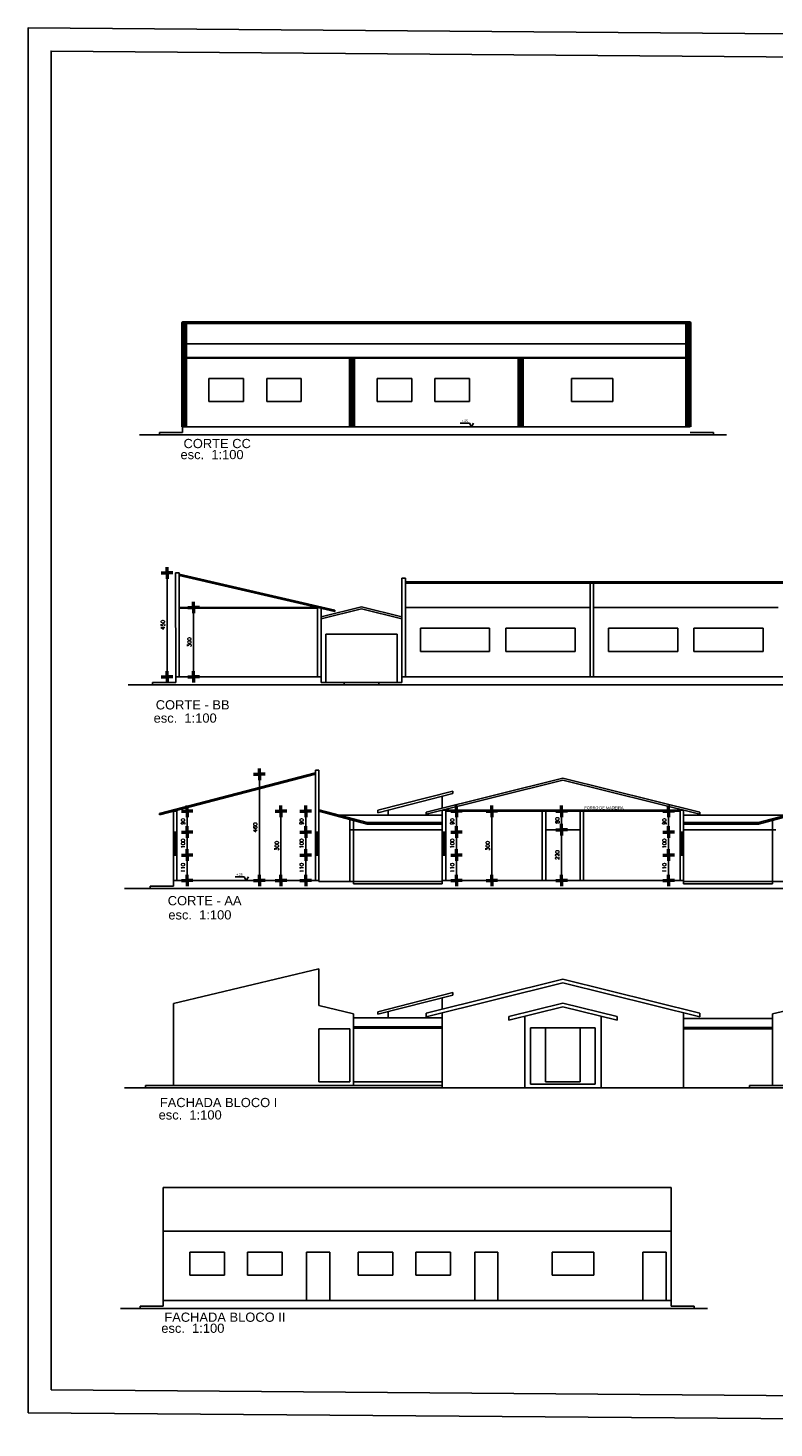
# Model space of a CAD drawing. Header units: inches. Extents: x -33917 to -601, y 26730 to 64098.
# Tile 45 of 80: x -20130 to -16899, y 26739 to 32804. Entities that reach past the tile are written whole.
import ezdxf

# ---------------------------------------------------------------- set-up
doc = ezdxf.new("R2010")
doc.units = ezdxf.units.IN
doc.header["$LTSCALE"] = 0.8
doc.header["$MEASUREMENT"] = 0
doc.header["$PDMODE"] = 2
doc.layers.add('Parede', color=7, linetype='Continuous', lineweight=50)
doc.layers.add('texto', color=7, linetype='Continuous')
doc.styles.add('R', font='romans.shx')
doc.styles.add('Swis721Nto', font='swissel.ttf')
doc.dimstyles.new('100', dxfattribs={"dimscale": 2, "dimtxt": 14, "dimasz": 1, "dimexe": 1, "dimexo": 1, "dimgap": 5, "dimtad": 1, "dimdec": 0, "dimdsep": 46, "dimtxsty": 'R', "dimblk1": 'COTA', "dimblk2": 'COTA', "dimsah": 1, "dimcen": 1, "dimse1": 1, "dimse2": 1, "dimclrt": 7, "dimaunit": 1, "dimadec": 0, "dimazin": 0, "dimtfac": 1, "dimtdec": 0, "dimtmove": 2, "dimatfit": 3, "dimldrblk": 'COTA', "dimfxl": 1, "dimtolj": 1, "dimarcsym": 0})

# ---------------------------------------------------------------- blocks, each defined once
blk = doc.blocks.new('COTA')
h = blk.add_hatch(color=256)
h.paths.add_polyline_path([(0, 1.5, 0.414214), (-1.5, 0), (0, 0)])
h.paths.add_polyline_path([(1.5, 0), (0, 0), (0, -1.5, 0.414214)])
h.paths.add_polyline_path([(0, 1.5), (0, 0), (1.5, 0, 0.414214)])
h.paths.add_polyline_path([(0, 0), (-1.5, 0, 0.414214), (0, -1.5)])
for p, q in [((0, 0), (-12.5, 0)), ((0, 12.5), (0, 0)), ((0, -12.5), (0, 0)), ((0, 0), (12.5, 0))]:
    blk.add_line(p, q)
blk.add_circle((0, 0), 1.5)
blk = doc.blocks.new('*D133')
at = {"layer": 'Defpoints', "color": 0, "lineweight": -3, "transparency": 16777216}
for p in [(-19485.5, 29221), (-19440.7, 29221), (-19420, 29111)]:
    blk.add_point(p, dxfattribs=at)
at = {"layer": 'Parede', "color": 0, "lineweight": -2, "transparency": 16777216}
blk.add_line((-19440.7, 29113), (-19440.7, 29219), dxfattribs=at)
at = {"layer": 'Parede', "color": 0, "lineweight": -2, "transparency": 16777216, "xscale": 2, "yscale": 2, "zscale": 2}
for p, rotation in [((-19440.7, 29221), 90), ((-19440.7, 29111), 270)]:
    blk.add_blockref('COTA', p, dxfattribs=dict(at, rotation=rotation))
at = {"layer": 'Parede', "color": 7, "lineweight": -3, "transparency": 16777216, "insert": (-19458.7, 29166), "char_height": 16, "attachment_point": 5, "rotation": 90, "style": 'R'}
blk.add_mtext('\\A1;110', dxfattribs=at)
blk = doc.blocks.new('*D134')
at = {"layer": 'Defpoints', "color": 0, "lineweight": -3, "transparency": 16777216}
for p in [(-19485.5, 29321), (-19440.7, 29321), (-19485.5, 29221)]:
    blk.add_point(p, dxfattribs=at)
at = {"layer": 'Parede', "color": 0, "lineweight": -2, "transparency": 16777216}
blk.add_line((-19440.7, 29223), (-19440.7, 29319), dxfattribs=at)
at = {"layer": 'Parede', "color": 0, "lineweight": -2, "transparency": 16777216, "xscale": 2, "yscale": 2, "zscale": 2}
for p, rotation in [((-19440.7, 29321), 90), ((-19440.7, 29221), 270)]:
    blk.add_blockref('COTA', p, dxfattribs=dict(at, rotation=rotation))
at = {"layer": 'Parede', "color": 7, "lineweight": -3, "transparency": 16777216, "insert": (-19458.7, 29271), "char_height": 16, "attachment_point": 5, "rotation": 90, "style": 'R'}
blk.add_mtext('\\A1;100', dxfattribs=at)
blk = doc.blocks.new('*D135')
at = {"layer": 'Defpoints', "color": 0, "lineweight": -3, "transparency": 16777216}
for p in [(-19440.7, 29411), (-19436.9, 29411), (-19485.5, 29321)]:
    blk.add_point(p, dxfattribs=at)
at = {"layer": 'Parede', "color": 0, "lineweight": -2, "transparency": 16777216}
blk.add_line((-19440.7, 29323), (-19440.7, 29409), dxfattribs=at)
at = {"layer": 'Parede', "color": 0, "lineweight": -2, "transparency": 16777216, "xscale": 2, "yscale": 2, "zscale": 2}
for p, rotation in [((-19440.7, 29411), 90), ((-19440.7, 29321), 270)]:
    blk.add_blockref('COTA', p, dxfattribs=dict(at, rotation=rotation))
at = {"layer": 'Parede', "color": 7, "lineweight": -3, "transparency": 16777216, "insert": (-19458.7, 29366), "char_height": 16, "attachment_point": 5, "rotation": 90, "style": 'R'}
blk.add_mtext('\\A1;90', dxfattribs=at)
blk = doc.blocks.new('*D136')
at = {"layer": 'Defpoints', "color": 0, "lineweight": -3, "transparency": 16777216}
for p in [(-18949.8, 29411), (-18927.2, 29411), (-18885.5, 29321)]:
    blk.add_point(p, dxfattribs=at)
at = {"layer": 'Parede', "color": 0, "lineweight": -2, "transparency": 16777216}
blk.add_line((-18927.2, 29323), (-18927.2, 29409), dxfattribs=at)
at = {"layer": 'Parede', "color": 0, "lineweight": -2, "transparency": 16777216, "xscale": 2, "yscale": 2, "zscale": 2}
for p, rotation in [((-18927.2, 29411), 90), ((-18927.2, 29321), 270)]:
    blk.add_blockref('COTA', p, dxfattribs=dict(at, rotation=rotation))
at = {"layer": 'Parede', "color": 7, "lineweight": -3, "transparency": 16777216, "insert": (-18945.2, 29366), "char_height": 16, "attachment_point": 5, "rotation": 90, "style": 'R'}
blk.add_mtext('\\A1;90', dxfattribs=at)
blk = doc.blocks.new('*D137')
at = {"layer": 'Defpoints', "color": 0, "lineweight": -3, "transparency": 16777216}
for p in [(-18927.2, 29221), (-18885.5, 29221), (-18936.6, 29111)]:
    blk.add_point(p, dxfattribs=at)
at = {"layer": 'Parede', "color": 0, "lineweight": -2, "transparency": 16777216}
blk.add_line((-18927.2, 29113), (-18927.2, 29219), dxfattribs=at)
at = {"layer": 'Parede', "color": 0, "lineweight": -2, "transparency": 16777216, "xscale": 2, "yscale": 2, "zscale": 2}
for p, rotation in [((-18927.2, 29221), 90), ((-18927.2, 29111), 270)]:
    blk.add_blockref('COTA', p, dxfattribs=dict(at, rotation=rotation))
at = {"layer": 'Parede', "color": 7, "lineweight": -3, "transparency": 16777216, "insert": (-18945.2, 29166), "char_height": 16, "attachment_point": 5, "rotation": 90, "style": 'R'}
blk.add_mtext('\\A1;110', dxfattribs=at)
blk = doc.blocks.new('*D138')
at = {"layer": 'Defpoints', "color": 0, "lineweight": -3, "transparency": 16777216}
for p in [(-18927.2, 29321), (-18885.5, 29321), (-18885.5, 29221)]:
    blk.add_point(p, dxfattribs=at)
at = {"layer": 'Parede', "color": 0, "lineweight": -2, "transparency": 16777216}
blk.add_line((-18927.2, 29223), (-18927.2, 29319), dxfattribs=at)
at = {"layer": 'Parede', "color": 0, "lineweight": -2, "transparency": 16777216, "xscale": 2, "yscale": 2, "zscale": 2}
for p, rotation in [((-18927.2, 29321), 90), ((-18927.2, 29221), 270)]:
    blk.add_blockref('COTA', p, dxfattribs=dict(at, rotation=rotation))
at = {"layer": 'Parede', "color": 7, "lineweight": -3, "transparency": 16777216, "insert": (-18945.2, 29271), "char_height": 16, "attachment_point": 5, "rotation": 90, "style": 'R'}
blk.add_mtext('\\A1;100', dxfattribs=at)
blk = doc.blocks.new('*D139')
at = {"layer": 'Defpoints', "color": 0, "lineweight": -3, "transparency": 16777216}
for p in [(-19041.9, 29411), (-19034.4, 29411), (-19041.9, 29111)]:
    blk.add_point(p, dxfattribs=at)
at = {"layer": 'Parede', "color": 0, "lineweight": -2, "transparency": 16777216}
blk.add_line((-19034.4, 29113), (-19034.4, 29409), dxfattribs=at)
at = {"layer": 'Parede', "color": 0, "lineweight": -2, "transparency": 16777216, "xscale": 2, "yscale": 2, "zscale": 2}
for p, rotation in [((-19034.4, 29411), 90), ((-19034.4, 29111), 270)]:
    blk.add_blockref('COTA', p, dxfattribs=dict(at, rotation=rotation))
at = {"layer": 'Parede', "color": 7, "lineweight": -3, "transparency": 16777216, "insert": (-19052.4, 29261), "char_height": 16, "attachment_point": 5, "rotation": 90, "style": 'R'}
blk.add_mtext('\\A1;300', dxfattribs=at)
blk = doc.blocks.new('*D140')
at = {"layer": 'Defpoints', "color": 0, "lineweight": -3, "transparency": 16777216}
for p in [(-18885.5, 29571), (-19128.1, 29111), (-19122.9, 29111)]:
    blk.add_point(p, dxfattribs=at)
at = {"layer": 'Parede', "color": 0, "lineweight": -2, "transparency": 16777216}
blk.add_line((-19128.1, 29569), (-19128.1, 29113), dxfattribs=at)
at = {"layer": 'Parede', "color": 0, "lineweight": -2, "transparency": 16777216, "xscale": 2, "yscale": 2, "zscale": 2}
for p, rotation in [((-19128.1, 29571), 90), ((-19128.1, 29111), 270)]:
    blk.add_blockref('COTA', p, dxfattribs=dict(at, rotation=rotation))
at = {"layer": 'Parede', "color": 7, "lineweight": -3, "transparency": 16777216, "insert": (-19146.1, 29341), "char_height": 16, "attachment_point": 5, "rotation": 90, "style": 'R'}
blk.add_mtext('\\A1;460', dxfattribs=at)
blk = doc.blocks.new('*D149')
at = {"layer": 'Defpoints', "color": 0, "lineweight": -3, "transparency": 16777216}
for p in [(-18320.5, 29221), (-18274.2, 29221), (-18272.2, 29111)]:
    blk.add_point(p, dxfattribs=at)
at = {"layer": 'Parede', "color": 0, "lineweight": -2, "transparency": 16777216}
blk.add_line((-18274.2, 29113), (-18274.2, 29219), dxfattribs=at)
at = {"layer": 'Parede', "color": 0, "lineweight": -2, "transparency": 16777216, "xscale": 2, "yscale": 2, "zscale": 2}
for p, rotation in [((-18274.2, 29221), 90), ((-18274.2, 29111), 270)]:
    blk.add_blockref('COTA', p, dxfattribs=dict(at, rotation=rotation))
at = {"layer": 'Parede', "color": 7, "lineweight": -3, "transparency": 16777216, "insert": (-18292.2, 29166), "char_height": 16, "attachment_point": 5, "rotation": 90, "style": 'R'}
blk.add_mtext('\\A1;110', dxfattribs=at)
blk = doc.blocks.new('*D150')
at = {"layer": 'Defpoints', "color": 0, "lineweight": -3, "transparency": 16777216}
for p in [(-18320.5, 29321), (-18274.2, 29321), (-18320.5, 29221)]:
    blk.add_point(p, dxfattribs=at)
at = {"layer": 'Parede', "color": 0, "lineweight": -2, "transparency": 16777216}
blk.add_line((-18274.2, 29223), (-18274.2, 29319), dxfattribs=at)
at = {"layer": 'Parede', "color": 0, "lineweight": -2, "transparency": 16777216, "xscale": 2, "yscale": 2, "zscale": 2}
for p, rotation in [((-18274.2, 29321), 90), ((-18274.2, 29221), 270)]:
    blk.add_blockref('COTA', p, dxfattribs=dict(at, rotation=rotation))
at = {"layer": 'Parede', "color": 7, "lineweight": -3, "transparency": 16777216, "insert": (-18292.2, 29271), "char_height": 16, "attachment_point": 5, "rotation": 90, "style": 'R'}
blk.add_mtext('\\A1;100', dxfattribs=at)
blk = doc.blocks.new('*D151')
at = {"layer": 'Defpoints', "color": 0, "lineweight": -3, "transparency": 16777216}
for p in [(-18274.2, 29411), (-18270.2, 29411), (-18320.5, 29321)]:
    blk.add_point(p, dxfattribs=at)
at = {"layer": 'Parede', "color": 0, "lineweight": -2, "transparency": 16777216}
blk.add_line((-18274.2, 29323), (-18274.2, 29409), dxfattribs=at)
at = {"layer": 'Parede', "color": 0, "lineweight": -2, "transparency": 16777216, "xscale": 2, "yscale": 2, "zscale": 2}
for p, rotation in [((-18274.2, 29411), 90), ((-18274.2, 29321), 270)]:
    blk.add_blockref('COTA', p, dxfattribs=dict(at, rotation=rotation))
at = {"layer": 'Parede', "color": 7, "lineweight": -3, "transparency": 16777216, "insert": (-18292.2, 29366), "char_height": 16, "attachment_point": 5, "rotation": 90, "style": 'R'}
blk.add_mtext('\\A1;90', dxfattribs=at)
blk = doc.blocks.new('*D152')
at = {"layer": 'Defpoints', "color": 0, "lineweight": -3, "transparency": 16777216}
for p in [(-18121, 29411), (-18111.2, 29411), (-18111.2, 29111)]:
    blk.add_point(p, dxfattribs=at)
at = {"layer": 'Parede', "color": 0, "lineweight": -2, "transparency": 16777216}
blk.add_line((-18121, 29113), (-18121, 29409), dxfattribs=at)
at = {"layer": 'Parede', "color": 0, "lineweight": -2, "transparency": 16777216, "xscale": 2, "yscale": 2, "zscale": 2}
for p, rotation in [((-18121, 29411), 90), ((-18121, 29111), 270)]:
    blk.add_blockref('COTA', p, dxfattribs=dict(at, rotation=rotation))
at = {"layer": 'Parede', "color": 7, "lineweight": -3, "transparency": 16777216, "insert": (-18139, 29261), "char_height": 16, "attachment_point": 5, "rotation": 90, "style": 'R'}
blk.add_mtext('\\A1;300', dxfattribs=at)
blk = doc.blocks.new('*D153')
at = {"layer": 'Defpoints', "color": 0, "lineweight": -3, "transparency": 16777216}
for p in [(-17818.7, 29331), (-17813, 29331), (-17813, 29111)]:
    blk.add_point(p, dxfattribs=at)
at = {"layer": 'Parede', "color": 0, "lineweight": -2, "transparency": 16777216}
blk.add_line((-17818.7, 29113), (-17818.7, 29329), dxfattribs=at)
at = {"layer": 'Parede', "color": 0, "lineweight": -2, "transparency": 16777216, "xscale": 2, "yscale": 2, "zscale": 2}
for p, rotation in [((-17818.7, 29331), 90), ((-17818.7, 29111), 270)]:
    blk.add_blockref('COTA', p, dxfattribs=dict(at, rotation=rotation))
at = {"layer": 'Parede', "color": 7, "lineweight": -3, "transparency": 16777216, "insert": (-17836.7, 29221), "char_height": 16, "attachment_point": 5, "rotation": 90, "style": 'R'}
blk.add_mtext('\\A1;220', dxfattribs=at)
blk = doc.blocks.new('*D154')
at = {"layer": 'Defpoints', "color": 0, "lineweight": -3, "transparency": 16777216}
for p in [(-17818.7, 29411), (-17818.7, 29411), (-17813, 29331)]:
    blk.add_point(p, dxfattribs=at)
at = {"layer": 'Parede', "color": 0, "lineweight": -2, "transparency": 16777216}
blk.add_line((-17818.7, 29333), (-17818.7, 29409), dxfattribs=at)
at = {"layer": 'Parede', "color": 0, "lineweight": -2, "transparency": 16777216, "xscale": 2, "yscale": 2, "zscale": 2}
for p, rotation in [((-17818.7, 29411), 90), ((-17818.7, 29331), 270)]:
    blk.add_blockref('COTA', p, dxfattribs=dict(at, rotation=rotation))
at = {"layer": 'Parede', "color": 7, "lineweight": -3, "transparency": 16777216, "insert": (-17836.7, 29371), "char_height": 16, "attachment_point": 5, "rotation": 90, "style": 'R'}
blk.add_mtext('\\A1;80', dxfattribs=at)
blk = doc.blocks.new('*D155')
at = {"layer": 'Defpoints', "color": 0, "lineweight": -3, "transparency": 16777216}
for p in [(-17355.4, 29221), (-17305.5, 29221), (-17361.3, 29111)]:
    blk.add_point(p, dxfattribs=at)
at = {"layer": 'Parede', "color": 0, "lineweight": -2, "transparency": 16777216}
blk.add_line((-17355.4, 29113), (-17355.4, 29219), dxfattribs=at)
at = {"layer": 'Parede', "color": 0, "lineweight": -2, "transparency": 16777216, "xscale": 2, "yscale": 2, "zscale": 2}
for p, rotation in [((-17355.4, 29221), 90), ((-17355.4, 29111), 270)]:
    blk.add_blockref('COTA', p, dxfattribs=dict(at, rotation=rotation))
at = {"layer": 'Parede', "color": 7, "lineweight": -3, "transparency": 16777216, "insert": (-17373.4, 29166), "char_height": 16, "attachment_point": 5, "rotation": 90, "style": 'R'}
blk.add_mtext('\\A1;110', dxfattribs=at)
blk = doc.blocks.new('*D156')
at = {"layer": 'Defpoints', "color": 0, "lineweight": -3, "transparency": 16777216}
for p in [(-17355.4, 29321), (-17305.5, 29321), (-17305.5, 29221)]:
    blk.add_point(p, dxfattribs=at)
at = {"layer": 'Parede', "color": 0, "lineweight": -2, "transparency": 16777216}
blk.add_line((-17355.4, 29223), (-17355.4, 29319), dxfattribs=at)
at = {"layer": 'Parede', "color": 0, "lineweight": -2, "transparency": 16777216, "xscale": 2, "yscale": 2, "zscale": 2}
for p, rotation in [((-17355.4, 29321), 90), ((-17355.4, 29221), 270)]:
    blk.add_blockref('COTA', p, dxfattribs=dict(at, rotation=rotation))
at = {"layer": 'Parede', "color": 7, "lineweight": -3, "transparency": 16777216, "insert": (-17373.4, 29271), "char_height": 16, "attachment_point": 5, "rotation": 90, "style": 'R'}
blk.add_mtext('\\A1;100', dxfattribs=at)
blk = doc.blocks.new('*D157')
at = {"layer": 'Defpoints', "color": 0, "lineweight": -3, "transparency": 16777216}
for p in [(-17355.4, 29411), (-17355.4, 29411), (-17305.5, 29321)]:
    blk.add_point(p, dxfattribs=at)
at = {"layer": 'Parede', "color": 0, "lineweight": -2, "transparency": 16777216}
blk.add_line((-17355.4, 29323), (-17355.4, 29409), dxfattribs=at)
at = {"layer": 'Parede', "color": 0, "lineweight": -2, "transparency": 16777216, "xscale": 2, "yscale": 2, "zscale": 2}
for p, rotation in [((-17355.4, 29411), 90), ((-17355.4, 29321), 270)]:
    blk.add_blockref('COTA', p, dxfattribs=dict(at, rotation=rotation))
at = {"layer": 'Parede', "color": 7, "lineweight": -3, "transparency": 16777216, "insert": (-17373.4, 29366), "char_height": 16, "attachment_point": 5, "rotation": 90, "style": 'R'}
blk.add_mtext('\\A1;90', dxfattribs=at)
blk = doc.blocks.new('*D165')
at = {"layer": 'Defpoints', "color": 0, "lineweight": -3, "transparency": 16777216}
for p in [(-19528.2, 30443.5), (-19490.8, 30443.5), (-19490.7, 29993.5)]:
    blk.add_point(p, dxfattribs=at)
at = {"layer": 'Parede', "color": 0, "lineweight": -2, "transparency": 16777216}
blk.add_line((-19528.2, 29995.5), (-19528.2, 30441.5), dxfattribs=at)
at = {"layer": 'Parede', "color": 0, "lineweight": -2, "transparency": 16777216, "xscale": 2, "yscale": 2, "zscale": 2}
for p, rotation in [((-19528.2, 30443.5), 90), ((-19528.2, 29993.5), 270)]:
    blk.add_blockref('COTA', p, dxfattribs=dict(at, rotation=rotation))
at = {"layer": 'Parede', "color": 7, "lineweight": -3, "transparency": 16777216, "insert": (-19546.2, 30218.5), "char_height": 16, "attachment_point": 5, "rotation": 90, "style": 'R'}
blk.add_mtext('\\A1;450', dxfattribs=at)
blk = doc.blocks.new('*D166')
at = {"layer": 'Defpoints', "color": 0, "lineweight": -3, "transparency": 16777216}
for p in [(-19475.7, 30293.5), (-19413.1, 30293.5), (-19475.7, 29993.5)]:
    blk.add_point(p, dxfattribs=at)
at = {"layer": 'Parede', "color": 0, "lineweight": -2, "transparency": 16777216}
blk.add_line((-19413.1, 29995.5), (-19413.1, 30291.5), dxfattribs=at)
at = {"layer": 'Parede', "color": 0, "lineweight": -2, "transparency": 16777216, "xscale": 2, "yscale": 2, "zscale": 2}
for p, rotation in [((-19413.1, 30293.5), 90), ((-19413.1, 29993.5), 270)]:
    blk.add_blockref('COTA', p, dxfattribs=dict(at, rotation=rotation))
at = {"layer": 'Parede', "color": 7, "lineweight": -3, "transparency": 16777216, "insert": (-19431.1, 30143.5), "char_height": 16, "attachment_point": 5, "rotation": 90, "style": 'R'}
blk.add_mtext('\\A1;300', dxfattribs=at)

msp = doc.modelspace()

# ---------------------------------------------------------------- linework, layer by layer
at = {"layer": 'Parede'}
for p, q in [((-19446.288, 31076.449), (-19446.288, 31526.449)), ((-18733.288, 31076.449), (-18733.288, 31374.449)), ((-18718.288, 31076.449), (-18718.288, 31374.449)), ((-18004.288, 31374.449), (-18004.288, 31076.449)), ((-17989.288, 31374.449), (-17989.288, 31076.449))]:
    msp.add_line(p, q, dxfattribs=at)
at = {"layer": 'Parede', "lineweight": -3}
for p, q in [((-17261.288, 31436.449), (-19446.288, 31436.449)), ((-17276.288, 31376.449), (-19446.288, 31376.449)), ((-17276.288, 31374.449), (-19446.288, 31374.449)), ((-19346.288, 31186.449), (-19346.288, 31286.449)), ((-19196.288, 31286.449), (-19346.288, 31286.449)), ((-19196.288, 31186.449), (-19196.288, 31286.449)), ((-19096.288, 31186.449), (-19096.288, 31286.449)), ((-18946.288, 31286.449), (-19096.288, 31286.449)), ((-18946.288, 31186.449), (-18946.288, 31286.449)), ((-18617.288, 31186.449), (-18617.288, 31286.449)), ((-18467.288, 31286.449), (-18617.288, 31286.449)), ((-18467.288, 31186.449), (-18467.288, 31286.449)), ((-18367.288, 31186.449), (-18367.288, 31286.449)), ((-18217.288, 31286.449), (-18367.288, 31286.449)), ((-18217.288, 31186.449), (-18217.288, 31286.449)), ((-17776.216, 31186.449), (-17776.216, 31286.449)), ((-17596.216, 31286.449), (-17776.216, 31286.449)), ((-17596.216, 31186.449), (-17596.216, 31286.449)), ((-19196.288, 31186.449), (-19346.288, 31186.449)), ((-18946.288, 31186.449), (-19096.288, 31186.449)), ((-18467.288, 31186.449), (-18617.288, 31186.449)), ((-18217.288, 31186.449), (-18367.288, 31186.449)), ((-17596.216, 31186.449), (-17776.216, 31186.449)), ((-17261.288, 31076.449), (-19461.288, 31076.449)), ((-19461.288, 31076.449), (-19461.288, 31051.449)), ((-18218.067, 31091.956), (-18257.585, 31091.956)), ((-18209.599, 31076.449), (-18218.067, 31091.956)), ((-18199.72, 31091.956), (-18209.599, 31076.449)), ((-17103.905, 31041.449), (-19646.708, 31041.449)), ((-19561.288, 31051.449), (-19461.288, 31051.449)), ((-19561.288, 31051.449), (-19561.288, 31041.449)), ((-17161.288, 31051.449), (-17261.288, 31051.449)), ((-17261.288, 31051.449), (-17251.288, 31051.449)), ((-17161.288, 31041.449), (-17161.288, 31051.449)), ((-19490.653, 29968.497), (-19490.836, 30443.492)), ((-19475.479, 30443.492), (-19490.802, 30443.492)), ((-19475.653, 29993.497), (-19475.479, 30443.492)), ((-18800.653, 30276.123), (-19475.483, 30432.451)), ((-18800.653, 30282.281), (-19475.481, 30438.609)), ((-18510.653, 30383.497), (-18510.653, 30420.235)), ((-18495.653, 30420.235), (-18510.653, 30420.235)), ((-18495.653, 29993.497), (-18495.653, 30420.235)), ((-18495.653, 30405.235), (-15435.653, 30405.235)), ((-18495.653, 30399.235), (-15435.653, 30399.235)), ((-17695.653, 29993.497), (-17695.653, 30399.235)), ((-17680.653, 29993.497), (-17680.653, 30399.235)), ((-18510.653, 29968.497), (-18510.653, 30383.497)), ((-19475.653, 30293.497), (-18875.653, 30293.497)), ((-19475.653, 30291.497), (-18875.653, 30291.497)), ((-18875.653, 29993.497), (-18875.653, 30293.497)), ((-18685.653, 30296.335), (-18860.653, 30252.794)), ((-18860.653, 29968.497), (-18860.653, 30289.594)), ((-18685.653, 30288.091), (-18860.653, 30244.55)), ((-18800.653, 30276.123), (-18800.653, 30282.281)), ((-18685.653, 30296.335), (-18510.653, 30252.794)), ((-18685.653, 30288.091), (-18510.653, 30244.55)), ((-18495.653, 30293.497), (-17695.653, 30293.497)), ((-17680.653, 30293.497), (-16880.653, 30293.497)), ((-18840.653, 30178.497), (-18530.653, 30178.497)), ((-18840.653, 29968.497), (-18840.653, 30178.497)), ((-18530.653, 29968.497), (-18530.653, 30178.497)), ((-18130.653, 30203.497), (-18430.653, 30203.497)), ((-18430.653, 30103.497), (-18430.653, 30203.497)), ((-18130.653, 30103.497), (-18130.653, 30203.497)), ((-17760.653, 30203.497), (-18060.653, 30203.497)), ((-18060.653, 30103.497), (-18060.653, 30203.497)), ((-17760.653, 30103.497), (-17760.653, 30203.497)), ((-17315.653, 30203.497), (-17615.653, 30203.497)), ((-17615.653, 30103.497), (-17615.653, 30203.497)), ((-17315.653, 30103.497), (-17315.653, 30203.497)), ((-16945.653, 30203.497), (-17245.653, 30203.497)), ((-17245.653, 30103.497), (-17245.653, 30203.497)), ((-16945.653, 30103.497), (-16945.653, 30203.497)), ((-18130.653, 30103.497), (-18430.653, 30103.497)), ((-17760.653, 30103.497), (-18060.653, 30103.497)), ((-17315.653, 30103.497), (-17615.653, 30103.497)), ((-16945.653, 30103.497), (-17245.653, 30103.497)), ((-19590.653, 29968.497), (-19490.653, 29968.497)), ((-19590.653, 29958.497), (-19590.653, 29968.497)), ((-18860.653, 29993.497), (-19490.653, 29993.497)), ((-18860.653, 29968.497), (-18510.653, 29968.497)), ((-18760.653, 29968.497), (-18760.653, 29958.497)), ((-18610.653, 29958.497), (-18610.653, 29968.497)), ((-18510.653, 29968.497), (-18520.653, 29968.497)), ((-18510.653, 29993.497), (-15420.653, 29993.497)), ((-15199.368, 29958.497), (-19696.857, 29958.497)), ((-19560.474, 29401.561), (-18885.474, 29577.171)), ((-19560.474, 29395.361), (-18885.474, 29570.971)), ((-18885.474, 29320.971), (-18885.474, 29589.171)), ((-18885.474, 29589.171), (-18870.474, 29589.171)), ((-18870.474, 29320.971), (-18870.474, 29589.171)), ((-17812.974, 29554.215), (-18405.474, 29406.799)), ((-17812.974, 29545.971), (-18405.474, 29398.555)), ((-17812.974, 29554.215), (-17220.474, 29406.799)), ((-17812.974, 29545.971), (-17220.474, 29398.555)), ((-18290.474, 29497.991), (-18615.474, 29415.012)), ((-18290.474, 29487.798), (-18615.474, 29404.819)), ((-18290.474, 29487.798), (-18290.474, 29497.991)), ((-18335.474, 29424.215), (-18335.474, 29476.309)), ((-19560.474, 29395.361), (-19560.474, 29401.561)), ((-19500.474, 29320.971), (-19500.474, 29410.971)), ((-19485.474, 29410.971), (-19500.474, 29410.971)), ((-19485.474, 29320.971), (-19485.474, 29410.971)), ((-18870.474, 29417.736), (-18660.474, 29361.736)), ((-18870.474, 29411.526), (-18660.474, 29355.526)), ((-18335.474, 29393.796), (-18780.701, 29393.796)), ((-18735.474, 29330.971), (-18735.474, 29375.526)), ((-18720.474, 29330.971), (-18720.474, 29371.526)), ((-18660.474, 29361.753), (-18335.474, 29361.753)), ((-18660.474, 29355.526), (-18660.474, 29361.736)), ((-18615.474, 29404.819), (-18615.474, 29415.012)), ((-18570.474, 29393.796), (-18570.474, 29416.309)), ((-18405.474, 29406.799), (-18405.474, 29398.555)), ((-18320.474, 29415.971), (-18335.474, 29415.971)), ((-18335.474, 29415.971), (-18335.474, 29400.971)), ((-18335.474, 29400.971), (-18335.474, 29320.971)), ((-18320.474, 29415.971), (-18320.474, 29320.971)), ((-17902.474, 29414.971), (-18320.474, 29414.971)), ((-17902.474, 29410.971), (-18320.474, 29410.971)), ((-17723.474, 29414.971), (-17902.474, 29414.971)), ((-17902.474, 29410.971), (-17902.474, 29110.971)), ((-17887.474, 29410.971), (-17902.474, 29410.971)), ((-17887.474, 29410.971), (-17887.474, 29110.971)), ((-17738.474, 29410.971), (-17887.474, 29410.971)), ((-17738.474, 29410.971), (-17738.474, 29110.971)), ((-17723.474, 29410.971), (-17738.474, 29410.971)), ((-17305.474, 29414.971), (-17723.474, 29414.971)), ((-17723.474, 29410.971), (-17723.474, 29110.971)), ((-17305.474, 29410.971), (-17723.474, 29410.971)), ((-17305.474, 29415.971), (-17305.474, 29320.971)), ((-17305.474, 29415.971), (-17290.474, 29415.971)), ((-17290.474, 29415.971), (-17290.474, 29320.971)), ((-17290.474, 29393.796), (-16845.247, 29393.796)), ((-16965.474, 29361.753), (-17290.474, 29361.753)), ((-17220.474, 29406.799), (-17220.474, 29398.555)), ((-16755.474, 29417.736), (-16965.474, 29361.736)), ((-16755.474, 29411.526), (-16965.474, 29355.526)), ((-16965.474, 29355.526), (-16965.474, 29361.736)), ((-16905.474, 29330.971), (-16905.474, 29371.526)), ((-19500.474, 29220.971), (-19500.474, 29320.971)), ((-19485.474, 29320.971), (-19500.474, 29320.971)), ((-19494.474, 29220.971), (-19494.474, 29320.971)), ((-19491.474, 29220.971), (-19491.474, 29320.971)), ((-19485.474, 29220.971), (-19485.474, 29320.971)), ((-18885.474, 29220.971), (-18885.474, 29320.971)), ((-18870.474, 29320.971), (-18885.474, 29320.971)), ((-18879.474, 29220.971), (-18879.474, 29320.971)), ((-18876.474, 29220.971), (-18876.474, 29320.971)), ((-18870.474, 29220.971), (-18870.474, 29320.971)), ((-18735.474, 29330.971), (-18735.474, 29105.971)), ((-18735.474, 29330.971), (-18720.474, 29330.971)), ((-18720.474, 29330.971), (-18720.474, 29105.971)), ((-18720.474, 29330.565), (-18335.474, 29330.565)), ((-18660.474, 29355.526), (-18335.474, 29355.526)), ((-18320.474, 29320.971), (-18335.474, 29320.971)), ((-18335.474, 29220.971), (-18335.474, 29320.971)), ((-18329.474, 29220.971), (-18329.474, 29320.971)), ((-18326.474, 29220.971), (-18326.474, 29320.971)), ((-18320.474, 29220.971), (-18320.474, 29320.971)), ((-17738.474, 29330.971), (-17887.474, 29330.971)), ((-17305.474, 29320.971), (-17290.474, 29320.971)), ((-17305.474, 29220.971), (-17305.474, 29320.971)), ((-17299.474, 29220.971), (-17299.474, 29320.971)), ((-17296.474, 29220.971), (-17296.474, 29320.971)), ((-16965.474, 29355.526), (-17290.474, 29355.526)), ((-16905.474, 29330.565), (-17290.474, 29330.565)), ((-17290.474, 29220.971), (-17290.474, 29320.971)), ((-16905.474, 29330.971), (-16905.474, 29105.971)), ((-16890.474, 29330.971), (-16905.474, 29330.971)), ((-19500.474, 29085.971), (-19500.474, 29220.971)), ((-19485.474, 29220.971), (-19500.474, 29220.971)), ((-19485.474, 29110.971), (-19485.474, 29220.971)), ((-18885.474, 29110.971), (-18885.474, 29220.971)), ((-18870.474, 29220.971), (-18885.474, 29220.971)), ((-18870.474, 29220.971), (-18870.474, 29105.971)), ((-18320.474, 29220.971), (-18335.474, 29220.971)), ((-18335.474, 29220.971), (-18335.474, 29105.971)), ((-18320.474, 29220.971), (-18320.474, 29110.971)), ((-17305.474, 29220.971), (-17305.474, 29110.971)), ((-17305.474, 29220.971), (-17290.474, 29220.971)), ((-17290.474, 29220.971), (-17290.474, 29095.971)), ((-19193.942, 29126.478), (-19233.46, 29126.478)), ((-19185.474, 29110.971), (-19193.942, 29126.478)), ((-19175.595, 29126.478), (-19185.474, 29110.971)), ((-19712.96, 29075.971), (-15882.85, 29075.971)), ((-19600.473, 29085.762), (-19500.473, 29085.762)), ((-19600.473, 29075.762), (-19600.473, 29085.762)), ((-18870.474, 29110.971), (-19500.474, 29110.971)), ((-18720.474, 29105.971), (-18870.474, 29105.971)), ((-18720.474, 29105.971), (-18720.474, 29095.971)), ((-18335.474, 29105.971), (-18720.474, 29105.971)), ((-18720.474, 29095.971), (-18335.474, 29095.971)), ((-17290.474, 29110.971), (-18335.474, 29110.971)), ((-18335.474, 29105.971), (-18335.474, 29095.971)), ((-17290.474, 29105.971), (-16905.474, 29105.971)), ((-16905.474, 29095.971), (-17290.474, 29095.971)), ((-16905.474, 29105.971), (-16755.474, 29105.971)), ((-16905.474, 29105.971), (-16905.474, 29095.971)), ((-18870.474, 28728.023), (-19500.474, 28578.023)), ((-18870.474, 28728.023), (-18870.474, 28568.737)), ((-17812.974, 28683.48), (-18405.474, 28536.064)), ((-17812.974, 28668.023), (-18405.474, 28520.607)), ((-17812.974, 28683.48), (-17220.474, 28536.064)), ((-17812.974, 28668.023), (-17220.474, 28520.607)), ((-19500.474, 28578.023), (-19500.474, 28223.023)), ((-18290.474, 28625.042), (-18615.474, 28542.064)), ((-18290.474, 28614.85), (-18615.474, 28531.871)), ((-18335.474, 28553.48), (-18335.474, 28603.36)), ((-18290.474, 28614.85), (-18290.474, 28625.042)), ((-17812.974, 28579.533), (-18047.974, 28521.064)), ((-17812.974, 28579.533), (-17577.974, 28521.064)), ((-18870.474, 28568.737), (-18720.474, 28533.023)), ((-18720.474, 28468.023), (-18720.474, 28533.023)), ((-18335.474, 28515.607), (-18720.474, 28515.607)), ((-18615.474, 28531.871), (-18615.474, 28542.064)), ((-18570.474, 28515.607), (-18570.474, 28543.36)), ((-18405.474, 28536.064), (-18405.474, 28520.607)), ((-18335.474, 28538.023), (-18335.474, 28213.023)), ((-17812.974, 28564.075), (-18047.974, 28505.607)), ((-18047.974, 28521.064), (-18047.974, 28505.607)), ((-17977.974, 28523.023), (-17977.974, 28213.023)), ((-17812.974, 28564.075), (-17577.974, 28505.607)), ((-17647.974, 28523.023), (-17647.974, 28213.023)), ((-17577.974, 28521.064), (-17577.974, 28505.607)), ((-17290.474, 28538.023), (-17290.474, 28213.023)), ((-16905.474, 28513.139), (-17290.474, 28513.139)), ((-17220.474, 28536.064), (-17220.474, 28520.607)), ((-16755.474, 28568.737), (-16905.474, 28533.023)), ((-16905.474, 28468.023), (-16905.474, 28533.023)), ((-18870.474, 28468.023), (-18870.474, 28238.023)), ((-18735.474, 28468.023), (-18870.474, 28468.023)), ((-18735.474, 28468.023), (-18735.474, 28238.023)), ((-18720.474, 28476.718), (-18335.474, 28476.718)), ((-18720.474, 28470.49), (-18335.474, 28470.49)), ((-18720.474, 28468.023), (-18720.474, 28223.023)), ((-17672.974, 28473.023), (-17952.974, 28473.023)), ((-17952.974, 28473.023), (-17952.974, 28228.023)), ((-17887.974, 28238.023), (-17887.974, 28473.023)), ((-17737.974, 28238.023), (-17737.974, 28473.023)), ((-17672.974, 28473.023), (-17672.974, 28228.023)), ((-17290.474, 28474.25), (-16905.474, 28474.25)), ((-17290.474, 28468.023), (-16905.474, 28468.023)), ((-16905.474, 28468.023), (-16905.474, 28223.023)), ((-19712.96, 28213.023), (-15882.85, 28213.023)), ((-19620.995, 28223.023), (-19620.995, 28213.023)), ((-19620.995, 28223.023), (-18720.474, 28223.023)), ((-18735.474, 28238.023), (-18870.474, 28238.023)), ((-18335.474, 28238.023), (-18720.474, 28238.023)), ((-18720.474, 28223.023), (-18335.474, 28223.023)), ((-17672.974, 28228.023), (-17952.974, 28228.023)), ((-17737.974, 28238.023), (-17887.974, 28238.023)), ((-16905.474, 28223.023), (-17005.474, 28223.023)), ((-17005.474, 28223.023), (-17005.474, 28213.023)), ((-16004.953, 28223.023), (-16905.474, 28223.023)), ((-19544.505, 27681.29), (-19544.505, 27781.29)), ((-19529.505, 27781.29), (-19544.505, 27781.29)), ((-17359.505, 27781.29), (-19529.505, 27781.29)), ((-17359.505, 27781.29), (-17344.505, 27781.29)), ((-17344.505, 27744.551), (-17344.505, 27781.29)), ((-17344.505, 27266.29), (-17344.505, 27744.551)), ((-19544.505, 27291.29), (-19544.505, 27681.29)), ((-17344.505, 27591.29), (-19544.505, 27591.29)), ((-19429.505, 27401.29), (-19429.505, 27501.29)), ((-19279.505, 27501.29), (-19429.505, 27501.29)), ((-19279.505, 27401.29), (-19279.505, 27501.29)), ((-19179.505, 27401.29), (-19179.505, 27501.29)), ((-19029.505, 27501.29), (-19179.505, 27501.29)), ((-19029.505, 27401.29), (-19029.505, 27501.29)), ((-18823.36, 27501.29), (-18923.36, 27501.29)), ((-18923.36, 27501.29), (-18923.36, 27291.29)), ((-18823.36, 27501.29), (-18823.36, 27291.29)), ((-18700.505, 27401.29), (-18700.505, 27501.29)), ((-18550.505, 27501.29), (-18700.505, 27501.29)), ((-18550.505, 27401.29), (-18550.505, 27501.29)), ((-18450.505, 27401.29), (-18450.505, 27501.29)), ((-18300.505, 27501.29), (-18450.505, 27501.29)), ((-18300.505, 27401.29), (-18300.505, 27501.29)), ((-18094.36, 27501.29), (-18194.36, 27501.29)), ((-18194.36, 27501.29), (-18194.36, 27291.29)), ((-18094.36, 27501.29), (-18094.36, 27291.29)), ((-17859.433, 27401.29), (-17859.433, 27501.29)), ((-17679.433, 27501.29), (-17859.433, 27501.29)), ((-17679.433, 27401.29), (-17679.433, 27501.29)), ((-17366.36, 27501.29), (-17466.36, 27501.29)), ((-17466.36, 27501.29), (-17466.36, 27291.29)), ((-17366.36, 27501.29), (-17366.36, 27291.29)), ((-19279.505, 27401.29), (-19429.505, 27401.29)), ((-19029.505, 27401.29), (-19179.505, 27401.29)), ((-18550.505, 27401.29), (-18700.505, 27401.29)), ((-18300.505, 27401.29), (-18450.505, 27401.29)), ((-17679.433, 27401.29), (-17859.433, 27401.29)), ((-17187.122, 27256.29), (-19729.925, 27256.29)), ((-19644.505, 27266.29), (-19544.505, 27266.29)), ((-19644.505, 27266.29), (-19644.505, 27256.29)), ((-17344.505, 27291.29), (-19544.505, 27291.29)), ((-19544.505, 27291.29), (-19544.505, 27266.29)), ((-17244.505, 27266.29), (-17344.505, 27266.29)), ((-17344.505, 27266.29), (-17334.505, 27266.29)), ((-17244.505, 27256.29), (-17244.505, 27266.29))]:
    msp.add_line(p, q, dxfattribs=at)
at = {"layer": 'Parede', "flags": 128}
for points in [[(-17261.288, 31076.449), (-17261.288, 31526.449), (-19461.288, 31526.449), (-19461.288, 31076.449)], [(-17276.288, 31076.449), (-17276.288, 31526.449)]]:
    msp.add_lwpolyline(points, dxfattribs=at)
at = {"layer": 'texto'}
for points in [[(-20130.345, 26804.442), (-11730.345, 26738.875), (-11730.345, 32738.875), (-20130.345, 32804.442)], [(-20030.345, 26904.442), (-11830.345, 26838.875), (-11830.345, 32638.875), (-20030.345, 32704.442)]]:
    msp.add_lwpolyline(points, close=True, dxfattribs=at)

# ---------------------------------------------------------------- texts
at = {"layer": 'Parede', "lineweight": -3}
for p in [(-18252.362, 31097.085), (-19228.237, 29131.607)]:
    msp.add_text('+.25', height=10, dxfattribs=at).set_placement(p)
at = {"layer": 'Parede', "lineweight": -3, "style": 'Swis721Nto'}
for s, height, p in [('CORTE CC', 40, (-19456.642, 30984.136)), ('   esc.  1:100', 40, (-19516.278, 30936.348)), ('CORTE - BB', 40, (-19576.932, 29851.992)), ('   esc.  1:100', 40, (-19632.757, 29794.752)), ('FORRO DE MADEIRA', 12, (-17719.945, 29419.966)), ('CORTE - AA', 40, (-19524.941, 29003.577)), ('   esc.  1:100', 40, (-19568.961, 28942.091)), ('FACHADA BLOCO I', 40, (-19559.298, 28129.025)), ('  esc.  1:100', 40, (-19595.614, 28075.412)), ('FACHADA BLOCO II', 40, (-19539.858, 27198.976)), ('   esc.  1:100', 40, (-19599.495, 27151.188))]:
    msp.add_text(s, height=height, dxfattribs=at).set_placement(p)

# ---------------------------------------------------------------- dimensions: what is measured, and where the dimension line sits
at = {"layer": 'Parede', "lineweight": -3}
for base, p1, p2, picture, middle in [((-19528.183, 30443.492), (-19490.653, 29993.497), (-19490.836, 30443.492), '*D165', (-19546.183, 30218.494)), ((-19413.133, 30293.497), (-19475.653, 29993.497), (-19475.653, 30293.497), '*D166', (-19431.133, 30143.497)), ((-19128.102, 29110.971), (-18885.474, 29570.971), (-19122.916, 29110.971), '*D140', (-19146.102, 29340.971)), ((-19440.674, 29410.971), (-19485.474, 29320.971), (-19436.913, 29410.971), '*D135', (-19458.674, 29365.971)), ((-19034.39, 29410.971), (-19041.913, 29110.971), (-19041.913, 29410.971), '*D139', (-19052.39, 29260.971)), ((-18927.191, 29410.971), (-18885.474, 29320.971), (-18949.759, 29410.971), '*D136', (-18945.191, 29365.971)), ((-18274.173, 29410.971), (-18320.474, 29320.971), (-18270.247, 29410.971), '*D151', (-18292.173, 29365.971)), ((-18121.042, 29410.971), (-18111.225, 29110.971), (-18111.225, 29410.971), '*D152', (-18139.042, 29260.971)), ((-17818.705, 29410.971), (-17812.974, 29330.971), (-17818.705, 29410.971), '*D154', (-17836.705, 29370.971)), ((-17355.384, 29410.971), (-17305.474, 29320.971), (-17355.384, 29410.971), '*D157', (-17373.384, 29365.971)), ((-19440.674, 29320.971), (-19485.474, 29220.971), (-19485.474, 29320.971), '*D134', (-19458.674, 29270.971)), ((-18927.191, 29320.971), (-18885.474, 29220.971), (-18885.474, 29320.971), '*D138', (-18945.191, 29270.971)), ((-18274.173, 29320.971), (-18320.474, 29220.971), (-18320.474, 29320.971), '*D150', (-18292.173, 29270.971)), ((-17818.705, 29330.971), (-17812.974, 29110.971), (-17812.974, 29330.971), '*D153', (-17836.705, 29220.971)), ((-17355.384, 29320.971), (-17305.474, 29220.971), (-17305.474, 29320.971), '*D156', (-17373.384, 29270.971)), ((-19440.674, 29220.971), (-19419.984, 29110.971), (-19485.474, 29220.971), '*D133', (-19458.674, 29165.971)), ((-18927.191, 29220.971), (-18936.594, 29110.971), (-18885.474, 29220.971), '*D137', (-18945.191, 29165.971)), ((-18274.173, 29220.971), (-18272.21, 29110.971), (-18320.474, 29220.971), '*D149', (-18292.173, 29165.971)), ((-17355.384, 29220.971), (-17361.274, 29110.971), (-17305.474, 29220.971), '*D155', (-17373.384, 29165.971))]:
    dim = msp.add_linear_dim(base=base, p1=p1, p2=p2, angle=90, dimstyle='100', override={"dimtxt": 8}, dxfattribs=at)
    dim.commit()
    dim.dimension.update_dxf_attribs({"geometry": picture, "text_midpoint": middle})

doc.saveas('drawing.dxf')
